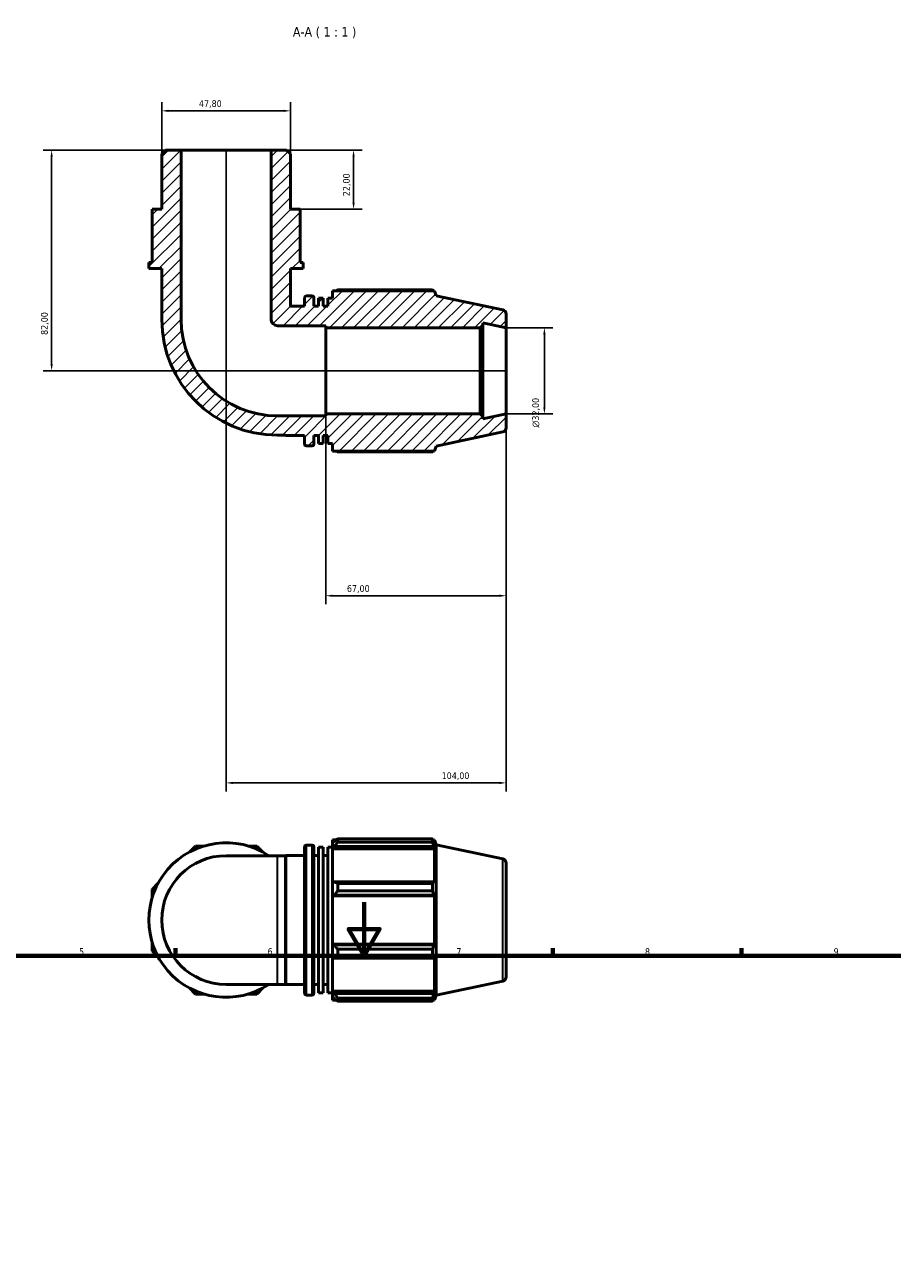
# Model space of a CAD drawing. Header units: millimetres. Extents: x 0 to 931, y 0 to 920.
# Tile 4 of 6: x 294 to 617, y 460 to 920. Entities that reach past the tile are written whole.
import ezdxf

# ---------------------------------------------------------------- set-up
doc = ezdxf.new("R2010")
doc.units = ezdxf.units.MM
for name, color, linetype, lineweight in [('Border (ISO)', 7, 'Continuous', 70), ('Dimension (ISO)', 7, 'Continuous', 25), ('Hatch (ISO)', 7, 'Continuous', 18), ('Symbol (ISO)', 7, 'Continuous', 25), ('Visible (ISO)', 7, 'Continuous', 50), ('Visible Narrow (ISO)', 7, 'Continuous', 35)]:
    doc.layers.add(name, color=color, linetype=linetype, lineweight=lineweight)
doc.styles.add('Label Text (ISO)', font='tahoma.ttf')
doc.styles.add('Note Text (ISO)', font='tahoma.ttf')
doc.dimstyles.new('Default (ISO)', dxfattribs={"dimtxt": 2.5, "dimasz": 2.5, "dimexe": 3.175, "dimexo": 0, "dimgap": 0.762, "dimtad": 1, "dimrnd": 1e-08, "dimzin": 0, "dimtxsty": 'Note Text (ISO)', "dimcen": 0.09, "dimdle": 10, "dimclrd": 256, "dimclre": 256, "dimclrt": 232, "dimazin": 0, "dimtfac": 1.40208, "dimtmove": 0, "dimatfit": 3, "dimfxl": 1, "dimtolj": 1, "dimtzin": 0, "dimlwd": -1, "dimlwe": -1, "dimarcsym": 0})

# ---------------------------------------------------------------- blocks, each defined once
blk = doc.blocks.new('Borders Default Border')
at = {"layer": 'Border (ISO)'}
for p, q in [((350.42, 574), (350.42, 576.9)), ((490.58, 574), (490.58, 576.9)), ((560.67, 574), (560.67, 576.9))]:
    blk.add_line(p, q, dxfattribs=at)
at = {"layer": 'Border (ISO)', "flags": 128}
for points in [[(420.5, 594), (420.5, 574), (414.73, 584), (426.27, 584), (420.5, 574)], [(20, 20), (20, 574), (821, 574), (821, 20), (20, 20)]]:
    blk.add_lwpolyline(points, dxfattribs=at)
at = {"layer": 'Border (ISO)', "color": 232, "true_color": 0xca0064, "char_height": 2.5, "attachment_point": 7, "style": 'Note Text (ISO)'}
for s, insert in [('5', (314.64, 574.35)), ('6', (384.66, 574.35)), ('7', (454.77, 574.4)), ('8', (524.81, 574.34)), ('9', (594.88, 574.35))]:
    blk.add_mtext(s, dxfattribs=dict(at, insert=insert))
blk = doc.blocks.new('*D7')
at = {"layer": 'Defpoints', "color": 0, "transparency": 16777216}
for p in [(473.26, 807.27), (473.26, 775.27), (487.46, 775.27)]:
    blk.add_point(p, dxfattribs=at)
at = {"layer": 'Dimension (ISO)', "transparency": 16777216}
for p, q in [((473.26, 807.27), (490.64, 807.27)), ((487.46, 804.77), (487.46, 777.77)), ((473.26, 775.27), (490.64, 775.27))]:
    blk.add_line(p, q, dxfattribs=at)
for points in [[(487.05, 804.77), (487.88, 804.77), (487.46, 807.27)], [(487.05, 777.77), (487.88, 777.77), (487.46, 775.27)]]:
    blk.add_solid(points, dxfattribs=at)
at = {"layer": 'Dimension (ISO)', "color": 232, "true_color": 0xca0064, "transparency": 16777216, "insert": (482.94, 770.21), "char_height": 2.5, "attachment_point": 1, "rotation": 90, "style": 'Note Text (ISO)'}
blk.add_mtext('\\A1;\\fAIGDT|b0|i0;\\H2.5000;\\ln\\fTahoma|b0|i0;\\H2.5000;32,00', dxfattribs=at)
blk = doc.blocks.new('*D8')
at = {"layer": 'Defpoints', "color": 0, "transparency": 16777216}
for p in [(406.26, 774.54), (473.26, 775.27), (406.26, 707.77)]:
    blk.add_point(p, dxfattribs=at)
at = {"layer": 'Dimension (ISO)', "transparency": 16777216}
for p, q in [((406.26, 774.54), (406.26, 704.59)), ((473.26, 775.27), (473.26, 704.59)), ((470.76, 707.77), (408.76, 707.77))]:
    blk.add_line(p, q, dxfattribs=at)
for points in [[(408.76, 708.18), (408.76, 707.35), (406.26, 707.77)], [(470.76, 708.18), (470.76, 707.35), (473.26, 707.77)]]:
    blk.add_solid(points, dxfattribs=at)
at = {"layer": 'Dimension (ISO)', "color": 232, "true_color": 0xca0064, "transparency": 16777216, "insert": (414.12, 711.7), "char_height": 2.5, "attachment_point": 1, "style": 'Note Text (ISO)'}
blk.add_mtext('\\A1;67,00', dxfattribs=at)
blk = doc.blocks.new('*D9')
at = {"layer": 'Defpoints', "color": 0, "transparency": 16777216}
for p in [(385.99, 873.27), (396.74, 851.27), (416.59, 851.27)]:
    blk.add_point(p, dxfattribs=at)
at = {"layer": 'Dimension (ISO)', "transparency": 16777216}
for p, q in [((385.99, 873.27), (419.77, 873.27)), ((416.59, 870.77), (416.59, 853.77)), ((396.74, 851.27), (419.77, 851.27))]:
    blk.add_line(p, q, dxfattribs=at)
for points in [[(416.17, 870.77), (417.01, 870.77), (416.59, 873.27)], [(416.17, 853.77), (417.01, 853.77), (416.59, 851.27)]]:
    blk.add_solid(points, dxfattribs=at)
at = {"layer": 'Dimension (ISO)', "color": 232, "true_color": 0xca0064, "transparency": 16777216, "insert": (412.66, 856.15), "char_height": 2.5, "attachment_point": 1, "rotation": 90, "style": 'Note Text (ISO)'}
blk.add_mtext('\\A1;22,00', dxfattribs=at)
blk = doc.blocks.new('*D10')
at = {"layer": 'Defpoints', "color": 0, "transparency": 16777216}
for p in [(369.26, 873.27), (473.26, 775.27), (473.26, 638.27)]:
    blk.add_point(p, dxfattribs=at)
at = {"layer": 'Dimension (ISO)', "transparency": 16777216}
for p, q in [((369.26, 873.27), (369.26, 635.09)), ((473.26, 775.27), (473.26, 635.09)), ((371.76, 638.27), (470.76, 638.27))]:
    blk.add_line(p, q, dxfattribs=at)
for points in [[(371.76, 638.68), (371.76, 637.85), (369.26, 638.27)], [(470.76, 638.68), (470.76, 637.85), (473.26, 638.27)]]:
    blk.add_solid(points, dxfattribs=at)
at = {"layer": 'Dimension (ISO)', "color": 232, "true_color": 0xca0064, "transparency": 16777216, "insert": (449.3, 642.2), "char_height": 2.5, "attachment_point": 1, "style": 'Note Text (ISO)'}
blk.add_mtext('\\A1;104,00', dxfattribs=at)
blk = doc.blocks.new('*D11')
at = {"layer": 'Defpoints', "color": 0, "transparency": 16777216}
for p in [(352.53, 873.27), (304.47, 791.27), (473.26, 791.27)]:
    blk.add_point(p, dxfattribs=at)
at = {"layer": 'Dimension (ISO)', "transparency": 16777216}
for p, q in [((352.53, 873.27), (301.29, 873.27)), ((304.47, 870.77), (304.47, 793.77)), ((473.26, 791.27), (301.29, 791.27))]:
    blk.add_line(p, q, dxfattribs=at)
for points in [[(304.05, 870.77), (304.88, 870.77), (304.47, 873.27)], [(304.05, 793.77), (304.88, 793.77), (304.47, 791.27)]]:
    blk.add_solid(points, dxfattribs=at)
at = {"layer": 'Dimension (ISO)', "color": 232, "true_color": 0xca0064, "transparency": 16777216, "insert": (300.53, 804.63), "char_height": 2.5, "attachment_point": 1, "rotation": 90, "style": 'Note Text (ISO)'}
blk.add_mtext('\\A1;82,00', dxfattribs=at)
blk = doc.blocks.new('*D12')
at = {"layer": 'Defpoints', "color": 0, "transparency": 16777216}
for p in [(345.35, 887.83), (345.35, 871.83), (393.16, 871.83)]:
    blk.add_point(p, dxfattribs=at)
at = {"layer": 'Dimension (ISO)', "transparency": 16777216}
for p, q in [((345.35, 871.83), (345.35, 891.01)), ((390.66, 887.83), (347.85, 887.83)), ((393.16, 871.83), (393.16, 891.01))]:
    blk.add_line(p, q, dxfattribs=at)
for points in [[(347.85, 888.25), (347.85, 887.42), (345.35, 887.83)], [(390.66, 888.25), (390.66, 887.42), (393.16, 887.83)]]:
    blk.add_solid(points, dxfattribs=at)
at = {"layer": 'Dimension (ISO)', "color": 232, "true_color": 0xca0064, "transparency": 16777216, "insert": (359.18, 891.77), "char_height": 2.5, "attachment_point": 1, "style": 'Note Text (ISO)'}
blk.add_mtext('\\A1;47,80', dxfattribs=at)

msp = doc.modelspace()

# ---------------------------------------------------------------- hatches: boundary and pattern name
at = {"layer": 'Hatch (ISO)'}
h = msp.add_hatch(dxfattribs=at)
h.set_pattern_fill('ANSI31', color=256, scale=25.4, style=0)
h.set_pattern_definition([(45, (0, 0), (-2.245064, 2.245064), [])])
edge = h.paths.add_edge_path()
edge.add_line((393.158, 871.834), (391.724, 873.268))
edge.add_line((391.724, 873.268), (385.987, 873.268))
edge.add_line((385.987, 873.268), (385.987, 810.389))
edge.add_ellipse((388.378, 810.389), major_axis=(-2.39, 0), ratio=1, start_angle=0, end_angle=90)
edge.add_line((388.378, 807.999), (406.256, 807.999))
edge.add_line((406.256, 807.999), (406.256, 807.268))
edge.add_line((406.256, 807.268), (463.63, 807.268))
edge.add_line((463.63, 807.268), (464.59, 808.228))
edge.add_line((464.59, 808.228), (464.59, 809.11))
edge.add_line((464.59, 809.11), (473.256, 807.268))
edge.add_line((473.256, 807.268), (473.256, 812.373))
edge.add_ellipse((471.656, 812.373), major_axis=(1.6, 0), ratio=1, start_angle=0, end_angle=78)
edge.add_line((471.989, 813.938), (447.256, 819.195))
edge.add_line((447.256, 819.195), (446.661, 821.028))
edge.add_line((446.661, 821.028), (408.776, 821.028))
edge.add_line((408.776, 821.028), (408.776, 818.273))
edge.add_line((408.776, 818.273), (407.043, 818.273))
edge.add_line((407.043, 818.273), (407.043, 815.268))
edge.add_line((407.043, 815.268), (405.31, 815.268))
edge.add_line((405.31, 815.268), (405.31, 818.273))
edge.add_line((405.31, 818.273), (403.576, 818.273))
edge.add_line((403.576, 818.273), (403.576, 815.268))
edge.add_line((403.576, 815.268), (401.843, 815.268))
edge.add_line((401.843, 815.268), (401.843, 818.468))
edge.add_ellipse((401.203, 818.468), major_axis=(0.64, 0), ratio=1, start_angle=0, end_angle=90)
edge.add_line((401.203, 819.108), (399.016, 819.108))
edge.add_ellipse((399.016, 818.468), major_axis=(0, 0.64), ratio=1, start_angle=0, end_angle=90)
edge.add_line((398.376, 818.468), (398.376, 815.268))
edge.add_line((398.376, 815.268), (393.158, 815.268))
edge.add_line((393.158, 815.268), (393.158, 829.268))
edge.add_line((393.158, 829.268), (397.938, 829.268))
edge.add_line((397.938, 829.268), (397.938, 831.468))
edge.add_line((397.938, 831.468), (396.743, 831.468))
edge.add_line((396.743, 831.468), (396.743, 844.668))
edge.add_line((396.743, 844.668), (396.743, 851.268))
edge.add_line((396.743, 851.268), (393.158, 851.268))
edge.add_line((393.158, 851.268), (393.158, 871.834))
edge = h.paths.add_edge_path()
edge.add_line((346.789, 873.268), (345.355, 871.834))
edge.add_line((345.355, 871.834), (345.355, 851.268))
edge.add_line((345.355, 851.268), (341.77, 851.268))
edge.add_line((341.77, 851.268), (341.77, 844.668))
edge.add_line((341.77, 844.668), (341.77, 831.468))
edge.add_line((341.77, 831.468), (340.575, 831.468))
edge.add_line((340.575, 831.468), (340.575, 829.268))
edge.add_line((340.575, 829.268), (345.355, 829.268))
edge.add_line((345.355, 829.268), (345.355, 810.389))
edge.add_ellipse((388.378, 810.389), major_axis=(-43.023, 0), ratio=1, start_angle=0, end_angle=90)
edge.add_line((388.378, 767.367), (391.36, 767.367))
edge.add_line((391.36, 767.367), (391.443, 767.268))
edge.add_line((391.443, 767.268), (398.376, 767.268))
edge.add_line((398.376, 767.268), (398.376, 764.068))
edge.add_ellipse((399.016, 764.068), major_axis=(-0.64, 0), ratio=1, start_angle=0, end_angle=90)
edge.add_line((399.016, 763.428), (401.203, 763.428))
edge.add_ellipse((401.203, 764.068), major_axis=(0, -0.64), ratio=1, start_angle=0, end_angle=90)
edge.add_line((401.843, 764.068), (401.843, 767.268))
edge.add_line((401.843, 767.268), (403.576, 767.268))
edge.add_line((403.576, 767.268), (403.576, 764.263))
edge.add_line((403.576, 764.263), (405.31, 764.263))
edge.add_line((405.31, 764.263), (405.31, 767.268))
edge.add_line((405.31, 767.268), (407.043, 767.268))
edge.add_line((407.043, 767.268), (407.043, 764.263))
edge.add_line((407.043, 764.263), (408.776, 764.263))
edge.add_line((408.776, 764.263), (408.776, 761.508))
edge.add_line((408.776, 761.508), (446.661, 761.508))
edge.add_line((446.661, 761.508), (447.256, 763.342))
edge.add_line((447.256, 763.342), (471.989, 768.599))
edge.add_ellipse((471.656, 770.164), major_axis=(0.333, -1.565), ratio=1, start_angle=0, end_angle=78)
edge.add_line((473.256, 770.164), (473.256, 775.268))
edge.add_line((473.256, 775.268), (464.59, 773.426))
edge.add_line((464.59, 773.426), (464.59, 774.308))
edge.add_line((464.59, 774.308), (463.63, 775.268))
edge.add_line((463.63, 775.268), (406.256, 775.268))
edge.add_line((406.256, 775.268), (406.256, 774.537))
edge.add_line((406.256, 774.537), (388.378, 774.537))
edge.add_ellipse((388.378, 810.389), major_axis=(0, -35.852), ratio=1, start_angle=270, end_angle=360, ccw=False)
edge.add_line((352.525, 810.389), (352.525, 873.268))
edge.add_line((352.525, 873.268), (346.789, 873.268))

# ---------------------------------------------------------------- linework, layer by layer
at = {"layer": 'Visible (ISO)'}
for p, q in [((346.789, 873.268), (345.355, 871.834)), ((345.355, 871.834), (345.355, 851.268)), ((352.525, 873.268), (346.789, 873.268)), ((352.525, 810.389), (352.525, 873.268)), ((385.987, 873.268), (352.525, 873.268)), ((391.724, 873.268), (385.987, 873.268)), ((385.987, 873.268), (385.987, 810.389)), ((393.158, 871.834), (391.724, 873.268)), ((393.158, 851.268), (393.158, 871.834)), ((345.355, 851.268), (341.77, 851.268)), ((341.77, 851.268), (341.77, 844.668)), ((396.743, 851.268), (393.158, 851.268)), ((396.743, 844.668), (396.743, 851.268)), ((341.77, 844.668), (341.77, 831.468)), ((396.743, 831.468), (396.743, 844.668)), ((341.77, 831.468), (340.575, 831.468)), ((340.575, 831.468), (340.575, 829.268)), ((340.575, 829.268), (345.355, 829.268)), ((345.355, 829.268), (345.355, 810.389)), ((393.158, 815.268), (393.158, 829.268)), ((393.158, 829.268), (397.938, 829.268)), ((397.938, 831.468), (396.743, 831.468)), ((397.938, 829.268), (397.938, 831.468)), ((401.203, 819.108), (399.016, 819.108)), ((446.661, 821.028), (408.776, 821.028)), ((408.776, 821.028), (408.776, 818.273)), ((445.933, 821.378), (410.696, 821.378)), ((447.256, 819.195), (446.661, 821.028)), ((471.989, 813.938), (447.256, 819.195)), ((398.376, 815.268), (393.158, 815.268)), ((398.376, 818.468), (398.376, 815.268)), ((401.843, 815.268), (401.843, 818.468)), ((403.576, 815.268), (401.843, 815.268)), ((405.31, 818.273), (403.576, 818.273)), ((403.576, 818.273), (403.576, 815.268)), ((405.31, 815.268), (405.31, 818.273)), ((407.043, 815.268), (405.31, 815.268)), ((408.776, 818.273), (407.043, 818.273)), ((407.043, 818.273), (407.043, 815.268)), ((473.256, 807.268), (473.256, 812.373)), ((388.378, 807.999), (406.256, 807.999)), ((406.256, 807.999), (406.256, 807.268)), ((406.256, 807.268), (463.63, 807.268)), ((406.256, 775.268), (406.256, 807.268)), ((463.63, 807.268), (464.59, 808.228)), ((463.63, 807.268), (463.63, 775.268)), ((464.59, 808.228), (464.59, 809.11)), ((464.59, 809.11), (473.256, 807.268)), ((464.59, 774.308), (464.59, 808.228)), ((473.256, 775.268), (473.256, 807.268)), ((406.256, 774.537), (388.378, 774.537)), ((463.63, 775.268), (406.256, 775.268)), ((406.256, 775.268), (406.256, 774.537)), ((464.59, 774.308), (463.63, 775.268)), ((473.256, 775.268), (464.59, 773.426)), ((464.59, 773.426), (464.59, 774.308)), ((473.256, 770.164), (473.256, 775.268)), ((447.256, 763.342), (471.989, 768.599)), ((388.378, 767.367), (391.36, 767.367)), ((391.36, 767.367), (391.443, 767.268)), ((391.443, 767.268), (398.376, 767.268)), ((398.376, 767.268), (398.376, 764.068)), ((401.843, 764.068), (401.843, 767.268)), ((401.843, 767.268), (403.576, 767.268)), ((403.576, 767.268), (403.576, 764.263)), ((403.576, 764.263), (405.31, 764.263)), ((405.31, 764.263), (405.31, 767.268)), ((405.31, 767.268), (407.043, 767.268)), ((407.043, 767.268), (407.043, 764.263)), ((407.043, 764.263), (408.776, 764.263)), ((408.776, 764.263), (408.776, 761.508)), ((399.016, 763.428), (401.203, 763.428)), ((408.776, 761.508), (446.661, 761.508)), ((410.696, 761.158), (445.933, 761.158)), ((446.661, 761.508), (447.256, 763.342)), ((408.776, 617.101), (408.776, 616.028)), ((408.776, 617.101), (410.139, 617.101)), ((409.416, 616.639), (408.776, 616.028)), ((410.696, 617.45), (410.696, 616.293)), ((410.696, 617.45), (445.933, 617.45)), ((445.933, 616.293), (410.696, 616.293)), ((445.933, 616.293), (445.933, 617.45)), ((446.114, 617.101), (446.661, 617.101)), ((446.661, 615.723), (446.349, 616.639)), ((447.256, 615.267), (446.661, 617.101)), ((446.661, 615.723), (446.661, 617.101)), ((357.871, 614.827), (355.614, 612.57)), ((361.063, 614.827), (357.871, 614.827)), ((380.642, 614.827), (377.449, 614.827)), ((382.899, 612.57), (380.642, 614.827)), ((398.376, 560.141), (398.376, 614.541)), ((399.016, 615.181), (401.203, 615.181)), ((401.843, 614.541), (401.843, 560.141)), ((403.576, 560.336), (403.576, 614.345)), ((403.576, 614.345), (405.31, 614.345)), ((405.31, 560.336), (405.31, 614.345)), ((407.043, 560.336), (407.043, 614.345)), ((407.043, 614.345), (408.776, 614.345)), ((408.776, 614.022), (408.776, 616.028)), ((408.776, 614.022), (409.416, 614.59)), ((408.776, 613.738), (408.776, 614.022)), ((408.776, 613.738), (408.776, 601.23)), ((408.776, 613.738), (446.661, 613.738)), ((409.416, 614.59), (446.349, 614.59)), ((446.349, 614.59), (446.661, 613.738)), ((446.661, 601.082), (446.661, 613.738)), ((447.256, 559.414), (447.256, 615.267)), ((471.989, 610.01), (447.256, 615.267)), ((388.378, 611.242), (369.256, 611.242)), ((388.378, 611.242), (391.36, 611.242)), ((391.36, 611.242), (391.443, 611.341)), ((391.36, 563.439), (391.36, 611.242)), ((391.443, 563.341), (391.443, 611.341)), ((391.443, 611.341), (398.376, 611.341)), ((401.843, 611.341), (403.576, 611.341)), ((405.31, 611.341), (407.043, 611.341)), ((473.256, 608.445), (473.256, 566.236)), ((344.027, 600.983), (341.77, 598.726)), ((341.77, 598.726), (341.77, 595.534)), ((409.416, 601.526), (408.776, 601.23)), ((408.776, 596.386), (408.776, 601.23)), ((446.349, 601.526), (409.416, 601.526)), ((410.696, 600.97), (410.696, 598.176)), ((410.696, 600.97), (445.933, 600.97)), ((445.933, 598.176), (410.696, 598.176)), ((445.933, 598.176), (445.933, 600.97)), ((446.661, 601.082), (446.349, 601.526)), ((408.776, 596.386), (409.416, 596.578)), ((408.776, 596.29), (408.776, 596.386)), ((408.776, 596.29), (408.776, 578.392)), ((408.776, 596.29), (446.661, 596.29)), ((409.416, 596.578), (446.349, 596.578)), ((446.349, 596.578), (446.661, 596.29)), ((446.661, 578.392), (446.661, 596.29)), ((341.77, 579.148), (341.77, 575.955)), ((341.77, 575.955), (344.027, 573.698)), ((408.776, 578.295), (408.776, 578.392)), ((408.776, 578.392), (446.661, 578.392)), ((408.776, 573.451), (408.776, 578.295)), ((409.416, 578.103), (408.776, 578.295)), ((446.349, 578.103), (409.416, 578.103)), ((410.696, 576.505), (410.696, 573.712)), ((410.696, 576.505), (445.933, 576.505)), ((445.933, 573.712), (445.933, 576.505)), ((446.661, 578.392), (446.349, 578.103)), ((408.776, 573.451), (409.416, 573.156)), ((408.776, 573.451), (408.776, 560.943)), ((409.416, 573.156), (446.349, 573.156)), ((445.933, 573.712), (410.696, 573.712)), ((446.349, 573.156), (446.661, 573.599)), ((446.661, 560.943), (446.661, 573.599)), ((355.614, 562.111), (357.871, 559.854)), ((369.256, 563.439), (388.378, 563.439)), ((380.642, 559.854), (382.899, 562.111)), ((388.378, 563.439), (391.36, 563.439)), ((391.36, 563.439), (391.443, 563.341)), ((391.443, 563.341), (398.376, 563.341)), ((401.843, 563.341), (403.576, 563.341)), ((405.31, 563.341), (407.043, 563.341)), ((471.989, 564.671), (447.256, 559.414)), ((357.871, 559.854), (361.063, 559.854)), ((377.449, 559.854), (380.642, 559.854)), ((399.016, 559.501), (401.203, 559.501)), ((403.576, 560.336), (405.31, 560.336)), ((407.043, 560.336), (408.776, 560.336)), ((408.776, 560.659), (408.776, 560.943)), ((408.776, 560.943), (446.661, 560.943)), ((408.776, 558.653), (408.776, 560.659)), ((409.416, 560.092), (408.776, 560.659)), ((408.776, 558.653), (409.416, 558.042)), ((408.776, 558.653), (408.776, 557.581)), ((408.776, 557.581), (410.139, 557.581)), ((446.349, 560.092), (409.416, 560.092)), ((410.696, 558.388), (410.696, 557.231)), ((410.696, 558.388), (445.933, 558.388)), ((445.933, 557.231), (410.696, 557.231)), ((445.933, 557.231), (445.933, 558.388)), ((446.114, 557.581), (446.661, 557.581)), ((446.661, 560.943), (446.349, 560.092)), ((446.349, 558.042), (446.661, 558.958)), ((447.256, 559.414), (446.661, 557.581)), ((446.661, 557.581), (446.661, 558.958))]:
    msp.add_line(p, q, dxfattribs=at)
for centre, radius, start, end in [((399.016, 818.468), 0.64, 90, 180), ((401.203, 818.468), 0.64, 0, 90), ((388.378, 810.389), 43.023, 180, 270), ((388.378, 810.389), 35.852, 180, 270), ((388.378, 810.389), 2.39, 180, 270), ((471.656, 812.373), 1.6, 0, 78), ((471.656, 770.164), 1.6, 282, 0), ((399.016, 764.068), 0.64, 180, 270), ((401.203, 764.068), 0.64, 270, 0), ((369.256, 587.341), 28.682, 56.44269, 303.55731), ((399.016, 614.541), 0.64, 90, 180), ((401.203, 614.541), 0.64, 0, 90), ((369.256, 587.341), 23.901, 90, 270), ((471.656, 608.445), 1.6, 0, 78), ((471.656, 566.236), 1.6, 282, 0), ((399.016, 560.141), 0.64, 180, 270), ((401.203, 560.141), 0.64, 270, 0)]:
    msp.add_arc(centre, radius, start, end, dxfattribs=at)
for points, weights in [([(410.139, 821.028), (410.413, 821.201), (410.696, 821.378)], [1.01396366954, 1.01649047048, 1.01887259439]), ([(446.114, 821.028), (446.025, 821.201), (445.933, 821.378)], [1.00107785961, 1.0006129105, 1]), ([(410.696, 761.158), (410.413, 761.335), (410.139, 761.508)], [1.01887259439, 1.01649047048, 1.01396366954]), ([(445.933, 761.158), (446.025, 761.335), (446.114, 761.508)], [1, 1.0006129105, 1.00107785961]), ([(410.696, 617.45), (410.031, 617.036), (409.416, 616.639)], [1.01887259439, 1.01329853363, 1.00693231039]), ([(409.416, 614.59), (410.031, 615.424), (410.696, 616.293)], [1.00693231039, 1.01329853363, 1.01887259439]), ([(445.933, 617.45), (446.149, 617.036), (446.349, 616.639)], [1, 1.00143988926, 1.00206317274]), ([(446.349, 614.59), (446.149, 615.424), (445.933, 616.293)], [1.00206317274, 1.00143988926, 1]), ([(410.696, 600.97), (410.031, 601.253), (409.416, 601.526)], [1.01887259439, 1.01329853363, 1.00693231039]), ([(409.416, 596.578), (410.031, 597.361), (410.696, 598.176)], [1.00693231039, 1.01329853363, 1.01887259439]), ([(445.933, 600.97), (446.149, 601.253), (446.349, 601.526)], [1, 1.00143988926, 1.00206317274]), ([(446.349, 596.578), (446.149, 597.361), (445.933, 598.176)], [1.00206317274, 1.00143988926, 1]), ([(410.696, 576.505), (410.031, 577.32), (409.416, 578.103)], [1.01887259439, 1.01329853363, 1.00693231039]), ([(445.933, 576.505), (446.149, 577.32), (446.349, 578.103)], [1, 1.00143988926, 1.00206317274]), ([(409.416, 573.156), (410.031, 573.428), (410.696, 573.712)], [1.00693231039, 1.01329853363, 1.01887259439]), ([(446.349, 573.156), (446.149, 573.428), (445.933, 573.712)], [1.00206317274, 1.00143988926, 1]), ([(410.696, 558.388), (410.031, 559.257), (409.416, 560.092)], [1.01887259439, 1.01329853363, 1.00693231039]), ([(409.416, 558.042), (410.031, 557.645), (410.696, 557.231)], [1.00693231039, 1.01329853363, 1.01887259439]), ([(445.933, 558.388), (446.149, 559.257), (446.349, 560.092)], [1, 1.00143988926, 1.00206317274]), ([(446.349, 558.042), (446.149, 557.645), (445.933, 557.231)], [1.00206317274, 1.00143988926, 1])]:
    msp.add_rational_spline(points, weights, degree=2, dxfattribs=at)
at = {"layer": 'Visible Narrow (ISO)'}
for p, q in [((399.016, 614.838), (399.016, 559.843)), ((401.203, 559.843), (401.203, 614.838)), ((388.378, 563.733), (388.378, 610.948)), ((471.989, 564.95), (471.989, 609.731))]:
    msp.add_line(p, q, dxfattribs=at)

# ---------------------------------------------------------------- block references
msp.add_blockref('Borders Default Border', (0, 0))

# ---------------------------------------------------------------- texts
at = {"layer": 'Symbol (ISO)', "insert": (394.053, 914.795), "char_height": 3.5, "attachment_point": 7, "style": 'Label Text (ISO)'}
msp.add_mtext('A-A ( 1 : 1 )', dxfattribs=at)

# ---------------------------------------------------------------- dimensions: what is measured, and where the dimension line sits
at = {"layer": 'Dimension (ISO)'}
dim = msp.add_linear_dim(base=(345.355, 887.834), p1=(393.158, 871.834), p2=(345.355, 871.834), dimstyle='Default (ISO)', override={"dimdec": 2, "dimtp": 0, "dimtm": 0, "dimtdec": 2, "dimtofl": 0, "dimatfit": 1}, dxfattribs=at)
dim.commit()
dim.dimension.update_dxf_attribs({"geometry": '*D12', "text_midpoint": (363.351, 887.834), "dimtype": 160})
for base, p1, p2, angle, picture, middle in [((304.466, 791.268), (352.525, 873.268), (473.256, 791.268), 90, '*D11', (304.466, 808.768)), ((473.256, 638.268), (369.256, 873.268), (473.256, 775.268), 180, '*D10', (454.256, 638.268)), ((416.591, 851.268), (385.987, 873.268), (396.743, 851.268), 270, '*D9', (416.591, 860.268)), ((406.256, 707.768), (473.256, 775.268), (406.256, 774.537), 180, '*D8', (418.256, 707.768))]:
    dim = msp.add_linear_dim(base=base, p1=p1, p2=p2, angle=angle, dimstyle='Default (ISO)', override={"dimdec": 2, "dimtp": 0, "dimtm": 0, "dimtdec": 2, "dimtofl": 0, "dimatfit": 1}, dxfattribs=at)
    dim.commit()
    dim.dimension.update_dxf_attribs({"geometry": picture, "text_midpoint": middle, "dimtype": 160})
dim = msp.add_linear_dim(base=(487.462, 775.268), p1=(473.256, 807.268), p2=(473.256, 775.268), angle=90, text='\\fAIGDT|b0|i0;\\H2.5000;\\ln\\fTahoma|b0|i0;\\H2.5000;<>', dimstyle='Default (ISO)', override={"dimdec": 2, "dimtp": 0, "dimtm": 0, "dimtdec": 2, "dimtofl": 0, "dimatfit": 1}, dxfattribs=at)
dim.commit()
dim.dimension.update_dxf_attribs({"geometry": '*D7', "text_midpoint": (487.462, 775.768), "dimtype": 160})

doc.saveas('drawing.dxf')
